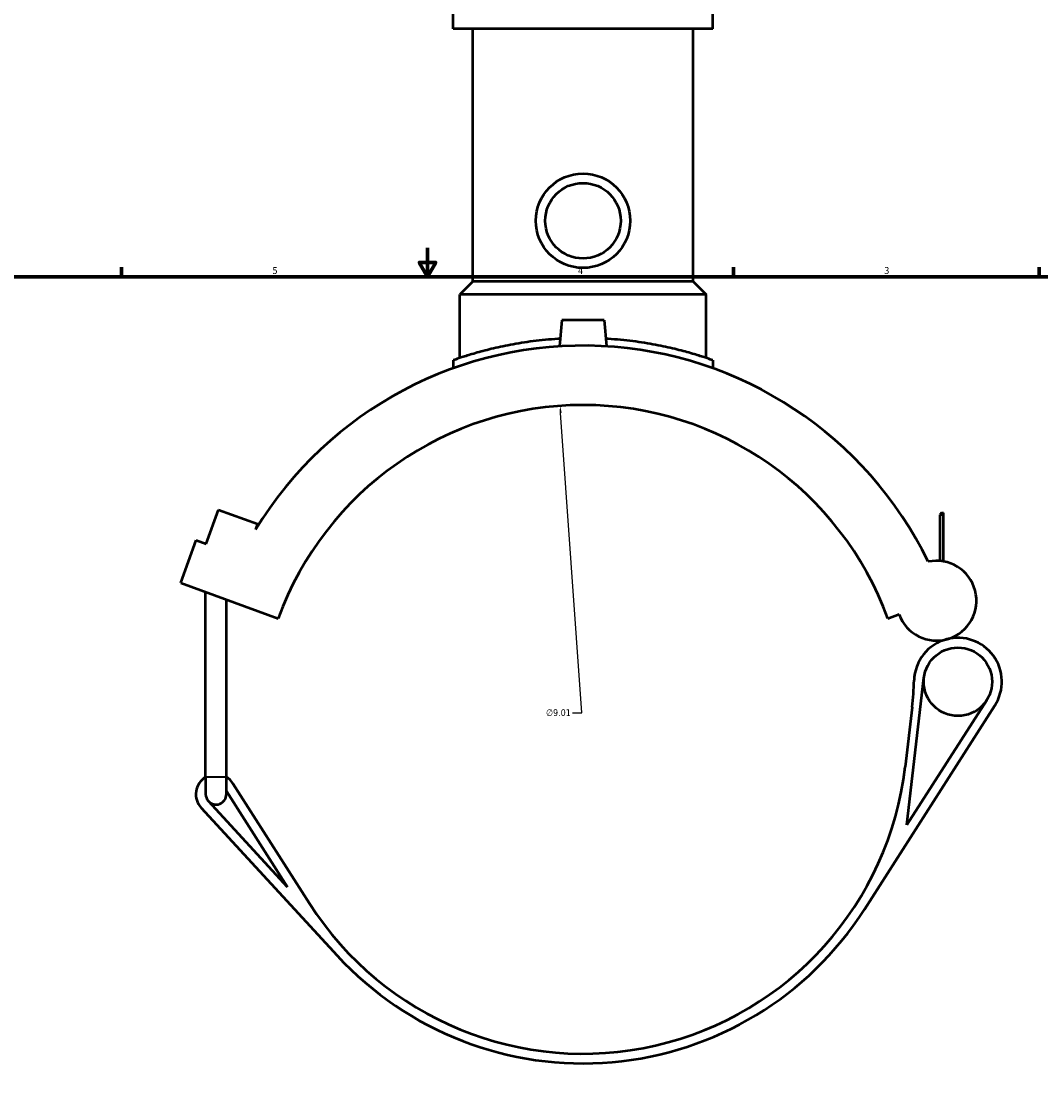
# Model space of a CAD drawing. Header units: inches. Extents: x -2.8 to 51.3, y -2.3 to 49.9.
# Tile 4 of 9: x 11.4 to 25.5, y 9.8 to 24.6. Entities that reach past the tile are written whole.
import ezdxf

# ---------------------------------------------------------------- set-up
doc = ezdxf.new("R2010")
doc.units = ezdxf.units.IN
doc.header["$MEASUREMENT"] = 0
for name, color, linetype, lineweight in [('Border (ANSI)', 7, 'Continuous', 70), ('Dimension (ANSI)', 7, 'Continuous', 25), ('Visible (ANSI)', 7, 'Continuous', 50), ('Visible Narrow (ANSI)', 7, 'Continuous', 35)]:
    doc.layers.add(name, color=color, linetype=linetype, lineweight=lineweight)
doc.styles.add('Note Text (ANSI)', font='tahoma.ttf')
doc.dimstyles.new('Default (ANSI)', dxfattribs={"dimtxt": 0.094488, "dimasz": 0.098425, "dimexe": 0.125, "dimexo": 0.0625, "dimgap": 0.031496, "dimtad": 0, "dimtih": 1, "dimtoh": 1, "dimrnd": 1e-08, "dimzin": 4, "dimdsep": 46, "dimtxsty": 'Note Text (ANSI)', "dimcen": 0.09, "dimdle": 0.393701, "dimclrd": 256, "dimclre": 256, "dimclrt": 5, "dimadec": 0, "dimazin": 1, "dimtfac": 1, "dimtofl": 0, "dimtmove": 0, "dimatfit": 3, "dimfxl": 1, "dimtolj": 1, "dimtzin": 4, "dimlwd": -1, "dimlwe": -1, "dimarcsym": 0})

# ---------------------------------------------------------------- blocks, each defined once
blk = doc.blocks.new('Borders Default Border')
at = {"layer": 'Border (ANSI)'}
for p, q in [((12.75, 21), (12.75, 21.134)), ((21.25, 21), (21.25, 21.134)), ((25.5, 21), (25.5, 21.134))]:
    blk.add_line(p, q, dxfattribs=at)
at = {"layer": 'Border (ANSI)', "flags": 128}
for points in [[(17, 21.4), (17, 21), (16.885, 21.2), (17.115, 21.2), (17, 21)], [(0.5, 1), (0.5, 21), (33.5, 21), (33.5, 1), (0.5, 1)]]:
    blk.add_lwpolyline(points, dxfattribs=at)
at = {"layer": 'Border (ANSI)', "color": 5, "true_color": 0x0000ff, "char_height": 0.0945, "attachment_point": 7, "style": 'Note Text (ANSI)'}
for s, insert in [('5', (14.847, 21.038)), ('4', (19.092, 21.04)), ('3', (23.346, 21.038))]:
    blk.add_mtext(s, dxfattribs=dict(at, insert=insert))
blk = doc.blocks.new('*D7')
at = {"layer": 'Defpoints', "color": 0, "transparency": 16777216}
for p in [(18.843, 19.207), (19.479, 10.217)]:
    blk.add_point(p, dxfattribs=at)
at = {"layer": 'Dimension (ANSI)', "transparency": 16777216}
for p, q in [((19.145, 14.941), (18.85, 19.109)), ((19.017, 14.941), (19.145, 14.941))]:
    blk.add_line(p, q, dxfattribs=at)
blk.add_solid([(18.866, 19.11), (18.834, 19.107), (18.843, 19.207)], dxfattribs=at)
at = {"layer": 'Dimension (ANSI)', "color": 5, "transparency": 16777216, "insert": (18.647, 14.992), "char_height": 0.0945, "attachment_point": 1, "style": 'Note Text (ANSI)'}
blk.add_mtext('\\A1;∅9.01', dxfattribs=at)

msp = doc.modelspace()

# ---------------------------------------------------------------- linework, layer by layer
at = {"layer": 'Visible (ANSI)'}
for p, q in [((17.3586, 24.4455), (17.3586, 24.6546)), ((20.9633, 24.4455), (20.9633, 24.6546)), ((20.9633, 24.4455), (17.3586, 24.4455)), ((17.6289, 20.932), (17.6289, 24.4455)), ((20.693, 20.932), (20.693, 24.4455)), ((17.6289, 20.932), (17.4487, 20.7518)), ((20.693, 20.932), (17.6289, 20.932)), ((20.693, 20.932), (20.8732, 20.7518)), ((20.8732, 20.7518), (17.4487, 20.7518)), ((17.4487, 19.8713), (17.4487, 20.7518)), ((20.8732, 19.8713), (20.8732, 20.7518)), ((18.8657, 20.3991), (18.8337, 20.0334)), ((19.4562, 20.3991), (18.8657, 20.3991)), ((19.4562, 20.3991), (19.4882, 20.0334)), ((17.3586, 19.8405), (17.3586, 19.7295)), ((20.9633, 19.8405), (20.9633, 19.7295)), ((13.9231, 17.2898), (14.0957, 17.764)), ((14.0957, 17.764), (14.6377, 17.5668)), ((24.1402, 17.718), (24.1166, 17.6943)), ((24.1402, 17.718), (24.1708, 17.718)), ((14.6377, 17.5668), (14.6086, 17.487)), ((24.1708, 17.6943), (24.1166, 17.6943)), ((24.1166, 17.6943), (24.1166, 17.0526)), ((24.1708, 17.0455), (24.1708, 17.6943)), ((13.5719, 16.7463), (13.7876, 17.3391)), ((13.7876, 17.3391), (13.9231, 17.2898)), ((13.5719, 16.7463), (14.9268, 16.2532)), ((13.9174, 14.0534), (13.9174, 16.6206)), ((14.2058, 14.0534), (14.2058, 16.5156)), ((23.3951, 16.2532), (23.5515, 16.3101)), ((23.6612, 13.385), (23.8985, 15.4286)), ((23.0701, 12.2105), (24.884, 15.045)), ((24.7702, 15.1179), (23.6612, 13.385)), ((23.7328, 15.019), (23.6368, 14.1924)), ((13.9174, 14.0534), (13.9174, 13.8109)), ((14.2058, 13.8109), (14.2058, 14.0534)), ((15.3603, 12.2916), (14.2972, 13.9609)), ((14.2058, 13.8529), (15.0555, 12.5186)), ((13.8561, 13.6216), (15.7468, 11.5683)), ((15.0555, 12.5186), (13.9555, 13.7132))]:
    msp.add_line(p, q, dxfattribs=at)
for centre, radius in [((19.161, 21.778), 0.6555), ((19.161, 21.778), 0.5244), ((24.3702, 15.3738), 0.4749)]:
    msp.add_circle(centre, radius, dxfattribs=at)
for centre, radius, start, end in [((19.161, 14.7121), 5.3314, 25.91395, 148.63512), ((19.161, 14.7121), 4.5059, 20, 160), ((24.0726, 16.4997), 0.5546, 200, 102.10636), ((24.3702, 15.3738), 0.61, 104.80624, 178.15393), ((24.3702, 15.3738), 0.61, 327.3837, 104.80624), ((19.2569, 15.5386), 4.5059, 353.37734, 358.15393), ((19.161, 14.7121), 4.5059, 212.49116, 353.37734), ((14.0616, 13.8109), 0.2794, 121.07295, 222.63902), ((14.0616, 13.8109), 0.2794, 32.49116, 58.92705), ((14.0616, 13.8109), 0.1442, 180, 222.63902), ((14.0616, 13.8109), 0.1442, 222.63902, 0), ((19.161, 14.7121), 4.6411, 222.63902, 327.3837)]:
    msp.add_arc(centre, radius, start, end, dxfattribs=at)
for points, knots in [([(18.8429, 20.1387), (18.8327, 20.1381), (18.8226, 20.1374), (18.6956, 20.1293), (18.5797, 20.118), (18.3579, 20.0895), (18.2518, 20.0723), (18.0559, 20.0354), (17.966, 20.0156), (17.8069, 19.9773), (17.7322, 19.9573), (17.6002, 19.9195), (17.5429, 19.9018), (17.4507, 19.8721), (17.4156, 19.8602), (17.3696, 19.8444), (17.3586, 19.8405), (17.3586, 19.8405)], [-6.1615718, -6.1615718, -6.1615718, -6.1615718, -6.0859673, -6.0859673, -5.2167687, -5.2167687, -4.3475702, -4.3475702, -3.4783716, -3.4783716, -2.6087787, -2.6087787, -1.7391858, -1.7391858, -0.8695929, -0.8695929, 0, 0, 0, 0]), ([(20.9633, 19.8405), (20.9633, 19.8405), (20.9523, 19.8444), (20.9063, 19.8602), (20.8712, 19.8721), (20.779, 19.9018), (20.7217, 19.9195), (20.5897, 19.9573), (20.515, 19.9773), (20.3559, 20.0156), (20.266, 20.0354), (20.0701, 20.0723), (19.964, 20.0895), (19.7422, 20.118), (19.6263, 20.1293), (19.4993, 20.1374), (19.4892, 20.1381), (19.479, 20.1387)], [13.9103316, 13.9103316, 13.9103316, 13.9103316, 14.7799245, 14.7799245, 15.6495174, 15.6495174, 16.5191103, 16.5191103, 17.3887032, 17.3887032, 18.2579018, 18.2579018, 19.1271003, 19.1271003, 19.9962989, 19.9962989, 20.0719035, 20.0719035, 20.0719035, 20.0719035])]:
    msp.add_open_spline(points, degree=3, knots=knots, dxfattribs=at)
msp.add_rational_spline([(24.1708, 17.6943), (24.1708, 17.7082), (24.1708, 17.718)], [1, 1.00992428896, 1], degree=2, dxfattribs=at)
at = {"layer": 'Visible Narrow (ANSI)'}
msp.add_line((13.9192, 14.0534), (14.204, 14.0534), dxfattribs=at)

# ---------------------------------------------------------------- block references
msp.add_blockref('Borders Default Border', (0, 0))

# ---------------------------------------------------------------- dimensions: what is measured, and where the dimension line sits
at = {"layer": 'Dimension (ANSI)'}
dim = msp.add_diameter_dim_2p(p1=(19.4789, 10.2174), p2=(18.843, 19.2067), dimstyle='Default (ANSI)', override={"dimgap": 0.031496, "dimdec": 2, "dimlfac": 1, "dimtol": 0, "dimlim": 0, "dimtp": 0, "dimtm": 0, "dimtdec": 2}, dxfattribs=at)
dim.commit()
dim.dimension.update_dxf_attribs({"geometry": '*D7', "text_midpoint": (18.8162, 14.941), "dimtype": 163})

doc.saveas('drawing.dxf')
